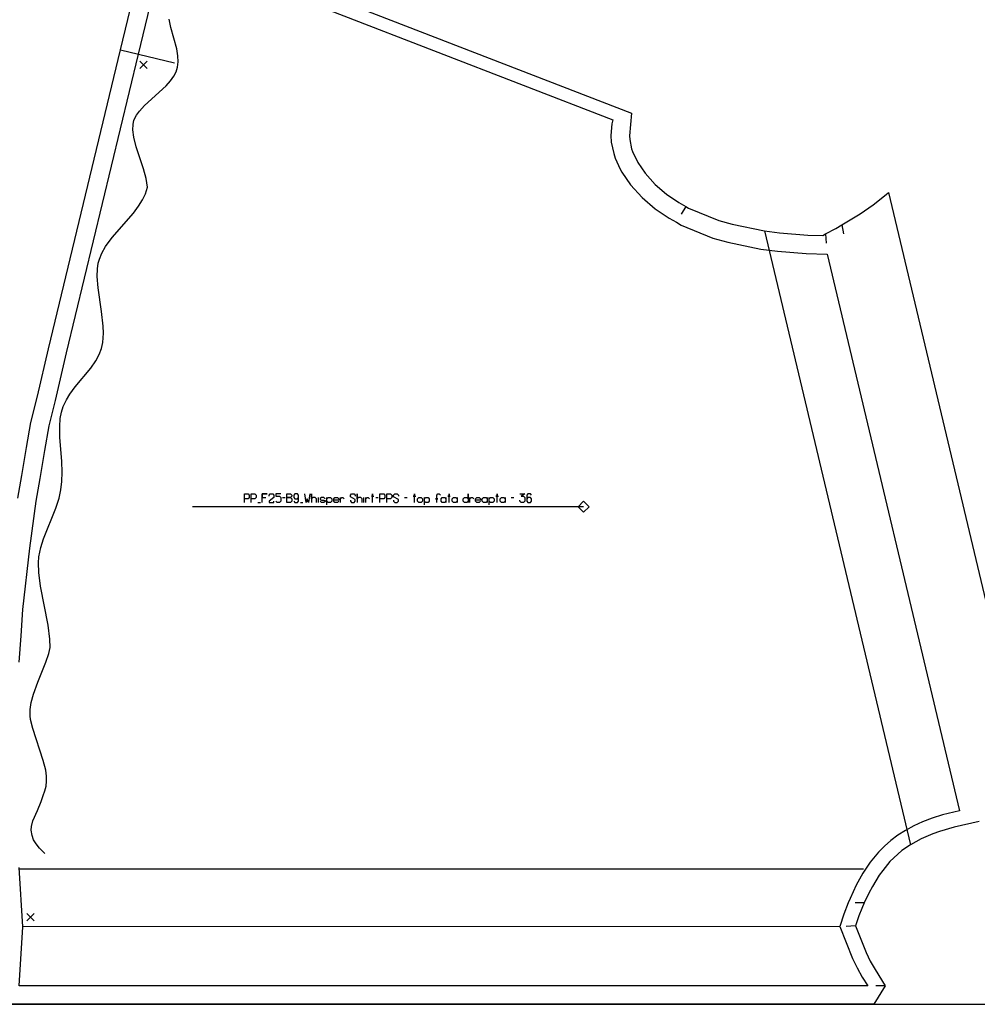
# Model space of a CAD drawing. Extents: x 0 to 2405, y 0 to 1310.
# Tile 6 of 8: x 1442 to 1960, y 0 to 532. Entities that reach past the tile are written whole.
import ezdxf

# ---------------------------------------------------------------- set-up
doc = ezdxf.new("R2010")
doc.units = 0

msp = doc.modelspace()

# ---------------------------------------------------------------- linework, layer by layer
for p, q in [((1496.702, 516.041), (1525.869, 509.017)), ((1802.35, 431.407), (1799.808, 427.102)), ((1886.66, 421.409), (1887.645, 416.506)), ((1877.806, 416.483), (1878.253, 411.502)), ((1584.307, 273.987), (1585.641, 273.987)), ((1603.641, 271.32), (1603.641, 273.987)), ((1628.307, 271.32), (1628.307, 273.987)), ((1634.641, 273.987), (1635.974, 273.987)), ((1650.307, 273.987), (1651.641, 273.987)), ((1707.974, 273.987), (1709.307, 273.987)), ((1570.974, 271.32), (1572.307, 271.32)), ((1593.974, 271.32), (1595.307, 271.32)), ((1898.841, 54.811), (1893.841, 54.81)), ((1894.072, 42.371), (1889.077, 42.152)), ((1910.144, 10.001), (1905.145, 10))]:
    msp.add_line(p, q)
for points in [[(7, 0), (2398.481, 0), (2398.481, 1310), (7, 1310), (7, 0)], [(1586.641, 271.32), (1586.641, 275.987), (1588.641, 275.987), (1589.307, 275.32), (1589.307, 274.653), (1588.641, 273.987), (1586.641, 273.987), (1588.641, 273.987), (1589.307, 273.32), (1589.307, 271.987), (1588.641, 271.32), (1586.641, 271.32)], [(1657.974, 271.32), (1657.307, 271.987), (1657.307, 273.32), (1657.974, 273.987), (1659.307, 273.987), (1659.974, 273.32), (1659.974, 271.987), (1659.307, 271.32), (1657.974, 271.32)], [(1670.641, 271.32), (1669.974, 271.987), (1669.974, 273.32), (1670.641, 273.987), (1671.974, 273.987), (1672.641, 273.32), (1672.641, 273.987), (1672.641, 271.32), (1672.641, 271.987), (1671.974, 271.32), (1670.641, 271.32)], [(1676.641, 271.32), (1675.974, 271.987), (1675.974, 273.32), (1676.641, 273.987), (1677.974, 273.987), (1678.641, 273.32), (1678.641, 273.987), (1678.641, 271.32), (1678.641, 271.987), (1677.974, 271.32), (1676.641, 271.32)], [(1682.641, 271.32), (1681.974, 271.987), (1681.974, 273.32), (1682.641, 273.987), (1683.974, 273.987), (1684.641, 273.32), (1684.641, 275.987), (1684.641, 271.32), (1684.641, 271.987), (1683.974, 271.32), (1682.641, 271.32)], [(1692.974, 271.32), (1692.307, 271.987), (1692.307, 273.32), (1692.974, 273.987), (1694.307, 273.987), (1694.974, 273.32), (1694.974, 273.987), (1694.974, 271.32), (1694.974, 271.987), (1694.307, 271.32), (1692.974, 271.32)], [(1702.641, 271.32), (1701.974, 271.987), (1701.974, 273.32), (1702.641, 273.987), (1703.974, 273.987), (1704.641, 273.32), (1704.641, 273.987), (1704.641, 271.32), (1704.641, 271.987), (1703.974, 271.32), (1702.641, 271.32)]]:
    msp.add_lwpolyline(points, close=True)
for points in [[(1441.164, 273.591), (1443.403, 285.833), (1445.81, 301.016), (1448.199, 314.552), (1451.757, 328.831), (1457.79, 354.448), (1496.702, 516.041), (1512.718, 582.538), (1772.922, 481.871), (1771.861, 469.526), (1771.985, 467.496), (1773.033, 462.514), (1773.515, 461.05), (1776.324, 455.102), (1780.288, 449.337), (1785.748, 443.299), (1791.858, 438.073), (1798.488, 433.567), (1802.35, 431.407), (1803.845, 430.364), (1820.132, 423.77), (1827.392, 421.705), (1844.966, 418.159), (1852.995, 417.064), (1868.28, 415.899), (1876.378, 415.725), (1877.806, 416.483), (1883.536, 419.525), (1886.66, 421.409), (1896.676, 427.451), (1903.727, 432.296), (1910.643, 437.735), (1912.007, 438.815), (1992.984, 98.073)], [(1563.641, 271.32), (1563.641, 275.987), (1565.641, 275.987), (1566.307, 275.32), (1566.307, 273.987), (1565.641, 273.32), (1563.641, 273.32)], [(1567.307, 271.32), (1567.307, 275.987), (1569.307, 275.987), (1569.974, 275.32), (1569.974, 273.987), (1569.307, 273.32), (1567.307, 273.32)], [(1573.307, 271.32), (1573.307, 275.987), (1575.974, 275.987), (1573.307, 275.987), (1573.307, 273.987), (1575.307, 273.987)], [(1576.974, 274.653), (1576.974, 275.32), (1577.641, 275.987), (1578.974, 275.987), (1579.641, 275.32), (1579.641, 273.987), (1576.974, 271.987), (1576.974, 271.32), (1579.641, 271.32), (1579.641, 271.987)], [(1583.307, 275.987), (1580.641, 275.987), (1580.641, 274.653), (1582.641, 274.653), (1583.307, 273.987), (1583.307, 271.987), (1582.641, 271.32), (1581.307, 271.32), (1580.641, 271.987)], [(1590.307, 271.987), (1590.974, 271.32), (1592.307, 271.32), (1592.974, 271.987), (1592.974, 275.32), (1592.307, 275.987), (1590.974, 275.987), (1590.307, 275.32), (1590.307, 273.987), (1590.974, 273.32), (1592.307, 273.32), (1592.974, 273.987)], [(1598.974, 275.987), (1598.307, 271.32), (1597.641, 273.32), (1596.974, 271.32), (1596.307, 275.987)], [(1602.641, 271.32), (1602.641, 273.32), (1601.974, 273.987), (1600.641, 273.987), (1599.974, 273.32), (1599.974, 275.987), (1599.974, 271.32)], [(1607.307, 273.32), (1606.641, 273.987), (1605.307, 273.987), (1604.641, 273.52), (1604.641, 272.987), (1605.307, 272.653), (1606.641, 272.653), (1607.307, 272.32), (1607.307, 271.787), (1606.641, 271.32), (1605.307, 271.32), (1604.641, 271.987)], [(1608.307, 269.987), (1608.307, 273.987), (1608.307, 273.32), (1608.974, 273.987), (1610.307, 273.987), (1610.974, 273.32), (1610.974, 271.987), (1610.307, 271.32), (1608.974, 271.32), (1608.307, 271.987)], [(1614.641, 271.987), (1613.974, 271.32), (1612.641, 271.32), (1611.974, 271.987), (1611.974, 273.32), (1612.641, 273.987), (1613.974, 273.987), (1614.641, 273.32), (1614.641, 272.653), (1611.974, 272.653)], [(1615.641, 271.32), (1615.641, 273.987), (1615.641, 273.32), (1616.307, 273.987), (1616.974, 273.987), (1617.641, 273.32)], [(1620.974, 272.653), (1620.974, 271.987), (1621.641, 271.32), (1622.974, 271.32), (1623.641, 271.987), (1623.641, 272.987), (1620.974, 274.32), (1620.974, 275.32), (1621.641, 275.987), (1622.974, 275.987), (1623.641, 275.32), (1623.641, 274.653)], [(1627.307, 271.32), (1627.307, 273.32), (1626.641, 273.987), (1625.307, 273.987), (1624.641, 273.32), (1624.641, 275.987), (1624.641, 271.32)], [(1629.307, 271.32), (1629.307, 273.987), (1629.307, 273.32), (1629.974, 273.987), (1630.641, 273.987), (1631.307, 273.32)], [(1632.974, 271.32), (1632.974, 275.987), (1632.974, 274.653), (1632.307, 274.653), (1633.641, 274.653)], [(1636.974, 271.32), (1636.974, 275.987), (1638.974, 275.987), (1639.641, 275.32), (1639.641, 273.987), (1638.974, 273.32), (1636.974, 273.32)], [(1640.641, 271.32), (1640.641, 275.987), (1642.641, 275.987), (1643.307, 275.32), (1643.307, 273.987), (1642.641, 273.32), (1640.641, 273.32)], [(1644.307, 272.653), (1644.307, 271.987), (1644.974, 271.32), (1646.307, 271.32), (1646.974, 271.987), (1646.974, 272.987), (1644.307, 274.32), (1644.307, 275.32), (1644.974, 275.987), (1646.307, 275.987), (1646.974, 275.32), (1646.974, 274.653)], [(1655.641, 271.32), (1655.641, 275.987), (1655.641, 274.653), (1654.974, 274.653), (1656.307, 274.653)], [(1660.974, 269.987), (1660.974, 273.987), (1660.974, 273.32), (1661.641, 273.987), (1662.974, 273.987), (1663.641, 273.32), (1663.641, 271.987), (1662.974, 271.32), (1661.641, 271.32), (1660.974, 271.987)], [(1667.641, 271.32), (1667.641, 273.32), (1668.307, 273.32), (1666.974, 273.32), (1667.641, 273.32), (1667.641, 275.32), (1668.307, 275.987), (1668.974, 275.987), (1669.641, 275.32)], [(1674.307, 271.32), (1674.307, 275.987), (1674.307, 274.653), (1673.641, 274.653), (1674.974, 274.653)], [(1685.641, 271.32), (1685.641, 273.987), (1685.641, 273.32), (1686.307, 273.987), (1686.974, 273.987), (1687.641, 273.32)], [(1691.307, 271.987), (1690.641, 271.32), (1689.307, 271.32), (1688.641, 271.987), (1688.641, 273.32), (1689.307, 273.987), (1690.641, 273.987), (1691.307, 273.32), (1691.307, 272.653), (1688.641, 272.653)], [(1695.974, 269.987), (1695.974, 273.987), (1695.974, 273.32), (1696.641, 273.987), (1697.974, 273.987), (1698.641, 273.32), (1698.641, 271.987), (1697.974, 271.32), (1696.641, 271.32), (1695.974, 271.987)], [(1700.307, 271.32), (1700.307, 275.987), (1700.307, 274.653), (1699.641, 274.653), (1700.974, 274.653)], [(1712.641, 275.987), (1715.307, 275.987), (1713.307, 274.653), (1714.641, 274.653), (1715.307, 273.987), (1715.307, 271.987), (1714.641, 271.32), (1713.307, 271.32), (1712.641, 271.987), (1712.641, 272.653)], [(1718.974, 275.32), (1718.307, 275.987), (1716.974, 275.987), (1716.307, 275.32), (1716.307, 271.987), (1716.974, 271.32), (1718.307, 271.32), (1718.974, 271.987), (1718.974, 273.32), (1718.307, 273.987), (1716.974, 273.987), (1716.307, 273.32)], [(1960.995, 98.875), (1947.477, 95.777), (1939.535, 93.507), (1935.988, 92.253), (1929.657, 89.534), (1923.832, 86.304), (1919.203, 83.077), (1914.812, 79.263), (1912.735, 77.139), (1908.801, 72.414), (1906.899, 69.742), (1903.194, 63.675), (1901.33, 60.136), (1898.841, 54.811), (1897.497, 51.73), (1895.943, 47.791), (1894.072, 42.371), (1899.818, 27.96), (1902.079, 23.347), (1904.641, 18.736), (1910.144, 10.001), (1903.936, 0), (1431.265, 0)]]:
    msp.add_lwpolyline(points)
at = {"layer": '1'}
for p, q in [((1507.15, 509.882), (1511.15, 505.882)), ((1507.15, 505.882), (1511.15, 509.882)), ((1844.966, 418.159), (1923.832, 86.304)), ((1747.073, 268.987), (1535.543, 268.987)), ((1898.457, 72.999), (1442.258, 72.999)), ((1445.975, 49.138), (1449.975, 45.138)), ((1445.975, 45.138), (1449.975, 49.138)), ((1885.558, 41.999), (1443.806, 41.93))]:
    msp.add_line(p, q, dxfattribs=at)
for points in [[(1441.894, 184.896), (1442.963, 199.19), (1443.818, 213.525), (1447.625, 246.567), (1451.036, 272), (1453.276, 284.224), (1455.684, 299.432), (1458.047, 312.812), (1461.492, 326.538), (1467.524, 352.155), (1506.425, 513.699), (1520.475, 572.031), (1762.867, 478.254), (1762.388, 476.063), (1761.836, 469.651), (1762.049, 466.156), (1763.362, 459.913), (1764.19, 457.398), (1766.889, 451.491), (1767.821, 449.817), (1772.423, 443.124), (1778.761, 436.117), (1785.777, 430.114), (1793.256, 425.031), (1797.28, 422.821), (1799.853, 421.191), (1816.885, 414.296), (1825.021, 411.983), (1842.824, 408.357), (1851.955, 407.113), (1867.435, 405.924), (1878.78, 405.629), (1950.314, 104.626), (1941.128, 102.365), (1935.549, 100.603), (1930.377, 98.631), (1925.587, 96.447), (1921.155, 94.046), (1917.057, 91.424), (1913.269, 88.579), (1909.765, 85.506), (1906.522, 82.201), (1902.094, 76.801), (1898.114, 70.858), (1894.502, 64.36), (1891.174, 57.294), (1890.114, 54.811), (1887.74, 48.645), (1885.558, 41.999), (1892.506, 24.704), (1894.993, 19.63), (1897.755, 14.66), (1900.691, 9.999), (1441.885, 9.999)], [(1455.755, 81.591), (1452.858, 84.427), (1451.022, 86.728), (1449.699, 88.998), (1448.918, 91.226), (1448.454, 94.079), (1448.593, 96.168), (1449.348, 99.154), (1451.747, 104.824), (1453.848, 109.704), (1454.806, 112.918), (1455.829, 115.422), (1456.448, 117.988), (1456.708, 120.61), (1456.653, 123.282), (1456.235, 126.547), (1454.947, 131.879), (1449.184, 149.095), (1448.046, 153.974), (1447.815, 155.94), (1447.881, 159.457), (1448.411, 163.236), (1449.558, 167.634), (1451.942, 174.179), (1456.308, 184.894), (1457.858, 189.749), (1458.557, 192.831), (1458.394, 197.48), (1457.514, 204.913), (1453.456, 226.005), (1452.496, 233.487), (1452.272, 238.768), (1452.556, 241.985), (1453.621, 246.952), (1455.109, 251.646), (1461.728, 268.227), (1463.465, 273.6), (1464.472, 278.131), (1464.932, 282.726), (1465.219, 287.703), (1465.022, 293.445), (1463.925, 306.55), (1463.796, 312.364), (1464.134, 316.776), (1464.743, 320.103), (1465.674, 323.156), (1467.43, 326.864), (1469.36, 329.959), (1472.249, 333.836), (1480.599, 344.014), (1483.303, 347.868), (1485.225, 351.363), (1486.424, 354.539), (1487.046, 357.824), (1487.402, 362.768), (1487.322, 366.708), (1486.463, 374.5), (1484.556, 387.317), (1484.133, 393.467), (1484.286, 397.681), (1484.666, 400.687), (1485.228, 402.939), (1486.536, 406.172), (1488.543, 409.701), (1492.093, 414.516), (1503.701, 427.818), (1506.443, 431.496), (1508.545, 434.9), (1510.136, 438.234), (1511.275, 441.733), (1510.56, 446.396), (1509.125, 451.676), (1505.13, 463.532), (1503.819, 468.76), (1503.373, 472.727), (1503.48, 475.728), (1503.892, 477.926), (1505.267, 480.645), (1506.887, 482.924), (1509.624, 485.956), (1521.294, 496.546), (1523.765, 499.252), (1525.558, 501.746), (1526.789, 504.186), (1527.491, 506.747), (1527.893, 509.631), (1527.752, 512.703), (1527.056, 516.577), (1523.903, 528.093), (1523.026, 532.636)], [(1441.885, 9.999), (1443.806, 41.93), (1441.885, 73.999)]]:
    msp.add_lwpolyline(points, dxfattribs=at)
msp.add_lwpolyline([(1747.073, 265.987), (1750.073, 268.987), (1747.073, 271.987), (1744.073, 268.987), (1747.073, 265.987)], close=True, dxfattribs=at)

doc.saveas('drawing.dxf')
